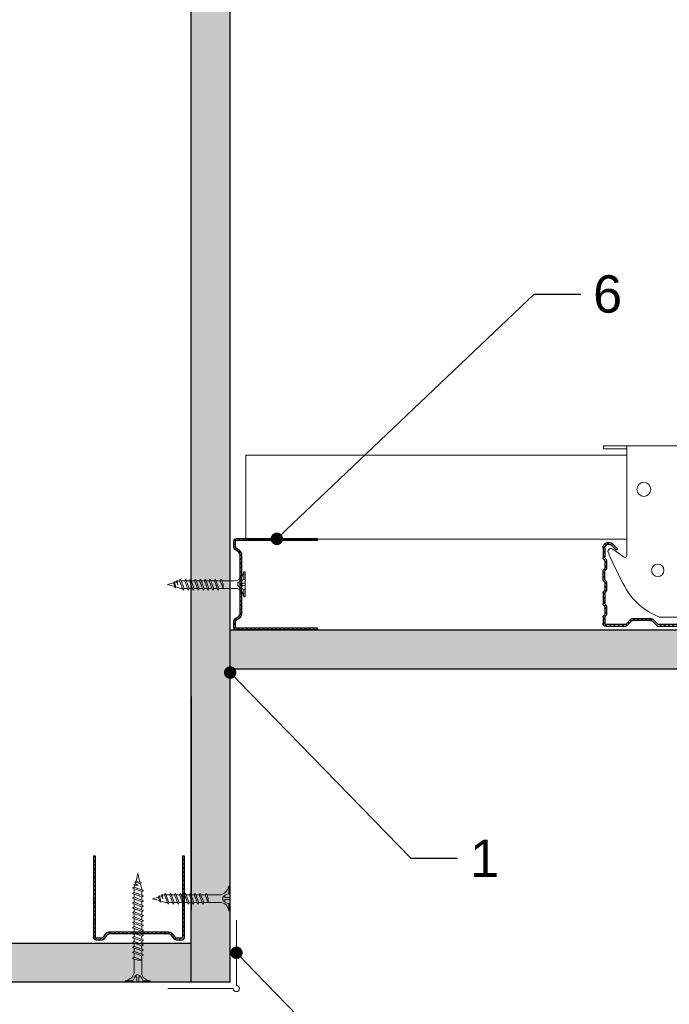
# Model space of a CAD drawing. Header units: millimetres. Extents: x 2264 to 5334, y 1259 to 2026.
# Tile 5 of 15: x 2783 to 2992, y 1519 to 1835. Entities that reach past the tile are written whole.
import ezdxf
from ezdxf import colors
from ezdxf.entities.mleader import LeaderData, LeaderLine
from ezdxf.math import Vec2, Vec3

# ---------------------------------------------------------------- set-up
doc = ezdxf.new("R2010")
doc.units = ezdxf.units.MM
for name, color, linetype, lineweight in [('_RIGIPS AKCESORIA', 7, 'Continuous', 18), ('_RIGIPS G-K', 7, 'Continuous', 25), ('_RIGIPS PROFIL', 7, 'Continuous', 18)]:
    doc.layers.add(name, color=color, linetype=linetype, lineweight=lineweight)
doc.styles.get("Standard").update_dxf_attribs({"font": 'arial.ttf'})

# ---------------------------------------------------------------- blocks, each defined once
blk = doc.blocks.new('CD 60 ULTRASTIL')
h = blk.add_hatch()
h.set_pattern_fill('ANSI31', color=256, scale=0.3, style=0)
h.paths.add_polyline_path([(542.88, 684.5, -0.302776), (543.49, 684.5), (544.54, 683.79, 0.148069), (544.85, 683.7), (555.42, 683.7, 0.198912), (555.81, 683.86), (557.38, 685.44, -0.198912), (557.77, 685.6), (563.59, 685.6, -0.198912), (563.98, 685.44), (565.55, 683.86, 0.198912), (565.94, 683.7), (572.18, 683.7, 0.414214), (573.18, 684.7), (573.18, 686.74, 0.198912), (573.02, 687.12), (572.74, 687.4, -0.198912), (572.58, 687.79), (572.58, 689.87, -0.198912), (572.74, 690.26), (573.02, 690.54, 0.198912), (573.18, 690.93), (573.18, 694.47, 0.198912), (573.02, 694.86), (572.74, 695.14, -0.198912), (572.58, 695.53), (572.58, 697.61, -0.198912), (572.74, 698), (573.02, 698.28, 0.198912), (573.18, 698.67), (573.18, 701.47, 0.198912), (573.02, 701.86), (572.74, 702.14, -0.198912), (572.58, 702.53), (572.58, 704.61, -0.198912), (572.74, 705), (573.02, 705.28, 0.198912), (573.18, 705.67), (573.18, 708.9, 0.666128), (570.12, 710.18), (568.55, 708.63), (568.93, 708.24), (570.5, 709.79, -0.666128), (572.63, 708.9), (572.63, 705.9, -0.198912), (572.47, 705.51), (572.19, 705.23, 0.198912), (572.03, 704.84), (572.03, 702.3, 0.198912), (572.19, 701.91), (572.47, 701.63, -0.198912), (572.63, 701.25), (572.63, 698.9, -0.198912), (572.47, 698.51), (572.19, 698.23, 0.198912), (572.03, 697.84), (572.03, 695.3, 0.198912), (572.19, 694.91), (572.47, 694.63, -0.198912), (572.63, 694.25), (572.63, 691.16, -0.198912), (572.47, 690.77), (572.19, 690.49, 0.198912), (572.03, 690.1), (572.03, 687.56, 0.198912), (572.19, 687.17), (572.47, 686.9, -0.198912), (572.63, 686.51), (572.63, 684.7, -0.414214), (572.18, 684.25), (566.17, 684.25, -0.198912), (565.78, 684.41), (564.2, 685.99, 0.198912), (563.82, 686.15), (557.55, 686.15, 0.198912), (557.16, 685.99), (555.58, 684.41, -0.198912), (555.19, 684.25), (545.01, 684.25, -0.148069), (544.71, 684.34), (543.49, 685.16, 0.302776), (542.88, 685.16), (541.65, 684.34, -0.148069), (541.35, 684.25), (531.17, 684.25, -0.198912), (530.78, 684.41), (529.2, 685.99, 0.198912), (528.82, 686.15), (522.55, 686.15, 0.198912), (522.16, 685.99), (520.58, 684.41, -0.198912), (520.19, 684.25), (514.18, 684.25, -0.414214), (513.73, 684.7), (513.73, 686.51, -0.198912), (513.89, 686.9), (514.17, 687.17, 0.198912), (514.33, 687.56), (514.33, 690.1, 0.198912), (514.17, 690.49), (513.89, 690.77, -0.198912), (513.73, 691.16), (513.73, 694.25, -0.198912), (513.89, 694.63), (514.17, 694.91, 0.198912), (514.33, 695.3), (514.33, 697.84, 0.198912), (514.17, 698.23), (513.89, 698.51, -0.198912), (513.73, 698.9), (513.73, 701.25, -0.198912), (513.89, 701.63), (514.17, 701.91, 0.198912), (514.33, 702.3), (514.33, 704.84, 0.198912), (514.17, 705.23), (513.89, 705.51, -0.198912), (513.73, 705.9), (513.73, 708.9, -0.666128), (515.86, 709.79), (517.43, 708.24), (517.81, 708.63), (516.25, 710.18, 0.666128), (513.18, 708.9), (513.18, 705.67, 0.198912), (513.34, 705.28), (513.62, 705, -0.198912), (513.78, 704.61), (513.78, 702.53, -0.198912), (513.62, 702.14), (513.34, 701.86, 0.198912), (513.18, 701.47), (513.18, 698.67, 0.198912), (513.34, 698.28), (513.62, 698, -0.198912), (513.78, 697.61), (513.78, 695.53, -0.198912), (513.62, 695.14), (513.34, 694.86, 0.198912), (513.18, 694.47), (513.18, 690.93, 0.198912), (513.34, 690.54), (513.62, 690.26, -0.198912), (513.78, 689.87), (513.78, 687.79, -0.198912), (513.62, 687.4), (513.34, 687.12, 0.198912), (513.18, 686.74), (513.18, 684.7, 0.414214), (514.18, 683.7), (520.42, 683.7, 0.198912), (520.81, 683.86), (522.38, 685.44, -0.198912), (522.77, 685.6), (528.59, 685.6, -0.198912), (528.98, 685.44), (530.55, 683.86, 0.198912), (530.94, 683.7), (541.51, 683.7, 0.148069), (541.82, 683.79)])
for p, q in [((513.18, 708.9), (513.18, 705.67)), ((513.73, 708.9), (513.73, 705.9)), ((515.86, 709.79), (517.43, 708.24)), ((516.25, 710.18), (517.81, 708.63)), ((517.43, 708.24), (517.81, 708.63)), ((570.12, 710.18), (568.55, 708.63)), ((568.93, 708.24), (568.55, 708.63)), ((570.5, 709.79), (568.93, 708.24)), ((572.63, 708.9), (572.63, 705.9)), ((573.18, 708.9), (573.18, 705.67)), ((513.89, 705.51), (514.17, 705.23)), ((572.47, 705.51), (572.19, 705.23)), ((513.34, 705.28), (513.62, 705)), ((513.78, 704.61), (513.78, 702.53)), ((514.33, 704.84), (514.33, 702.3)), ((572.03, 704.84), (572.03, 702.3)), ((572.58, 704.61), (572.58, 702.53)), ((573.02, 705.28), (572.74, 705)), ((513.18, 698.67), (513.18, 701.47)), ((513.34, 701.86), (513.62, 702.14)), ((513.73, 698.9), (513.73, 701.25)), ((513.89, 701.63), (514.17, 701.91)), ((572.47, 701.63), (572.19, 701.91)), ((572.63, 698.9), (572.63, 701.25)), ((573.02, 701.86), (572.74, 702.14)), ((573.18, 698.67), (573.18, 701.47)), ((513.34, 698.28), (513.62, 698)), ((513.78, 697.61), (513.78, 695.53)), ((513.89, 698.51), (514.17, 698.23)), ((514.33, 697.84), (514.33, 695.3)), ((572.03, 697.84), (572.03, 695.3)), ((572.47, 698.51), (572.19, 698.23)), ((572.58, 697.61), (572.58, 695.53)), ((573.02, 698.28), (572.74, 698)), ((513.18, 694.47), (513.18, 690.93)), ((513.34, 694.86), (513.62, 695.14)), ((513.73, 694.25), (513.73, 691.16)), ((513.89, 694.63), (514.17, 694.91)), ((572.47, 694.63), (572.19, 694.91)), ((572.63, 694.25), (572.63, 691.16)), ((573.02, 694.86), (572.74, 695.14)), ((573.18, 694.47), (573.18, 690.93)), ((513.34, 690.54), (513.62, 690.26)), ((513.78, 689.87), (513.78, 687.79)), ((513.89, 690.77), (514.17, 690.49)), ((514.33, 690.1), (514.33, 687.56)), ((572.03, 690.1), (572.03, 687.56)), ((572.47, 690.77), (572.19, 690.49)), ((572.58, 689.87), (572.58, 687.79)), ((573.02, 690.54), (572.74, 690.26)), ((513.18, 686.74), (513.18, 684.7)), ((513.34, 687.12), (513.62, 687.4)), ((513.73, 686.51), (513.73, 684.7)), ((513.89, 686.9), (514.17, 687.17)), ((572.47, 686.9), (572.19, 687.17)), ((572.63, 686.51), (572.63, 684.7)), ((573.02, 687.12), (572.74, 687.4)), ((573.18, 686.74), (573.18, 684.7)), ((514.18, 684.25), (520.19, 684.25)), ((514.18, 683.7), (520.42, 683.7)), ((520.58, 684.41), (522.16, 685.99)), ((520.81, 683.86), (522.38, 685.44)), ((522.55, 686.15), (528.82, 686.15)), ((528.59, 685.6), (522.77, 685.6)), ((530.55, 683.86), (528.98, 685.44)), ((530.78, 684.41), (529.2, 685.99)), ((530.94, 683.7), (541.51, 683.7)), ((531.17, 684.25), (541.35, 684.25)), ((541.65, 684.34), (542.88, 685.16)), ((541.82, 683.79), (542.88, 684.5)), ((544.71, 684.34), (543.49, 685.16)), ((544.54, 683.79), (543.49, 684.5)), ((544.85, 683.7), (555.42, 683.7)), ((545.01, 684.25), (555.19, 684.25)), ((555.58, 684.41), (557.16, 685.99)), ((555.81, 683.86), (557.38, 685.44)), ((557.55, 686.15), (563.82, 686.15)), ((557.77, 685.6), (563.59, 685.6)), ((565.55, 683.86), (563.98, 685.44)), ((565.78, 684.41), (564.2, 685.99)), ((565.94, 683.7), (572.18, 683.7)), ((566.17, 684.25), (572.18, 684.25))]:
    blk.add_line(p, q)
for centre, radius, start, end in [((514.98, 708.9), 1.8, 45.3251, 180), ((514.98, 708.9), 1.25, 45.3251, 180), ((571.38, 708.9), 1.8, 360, 134.6749), ((571.38, 708.9), 1.25, 360, 134.6749), ((513.73, 705.67), 0.55, 180, 225), ((514.28, 705.9), 0.55, 180, 225), ((572.08, 705.9), 0.55, 315, 0), ((572.63, 705.67), 0.55, 315, 0), ((513.23, 704.61), 0.55, 0, 45), ((513.23, 702.53), 0.55, 315, 0), ((513.78, 704.84), 0.55, 0, 45), ((513.78, 702.3), 0.55, 315, 0), ((572.58, 704.84), 0.55, 135, 180), ((572.58, 702.3), 0.55, 180, 225), ((573.13, 704.61), 0.55, 135, 180), ((573.13, 702.53), 0.55, 180, 225), ((513.73, 701.47), 0.55, 135, 180), ((514.28, 701.25), 0.55, 135, 180), ((572.08, 701.25), 0.55, 0, 45), ((572.63, 701.47), 0.55, 0, 45), ((513.73, 698.67), 0.55, 180, 225), ((513.23, 697.61), 0.55, 360, 45), ((514.28, 698.9), 0.55, 180, 225), ((513.78, 697.84), 0.55, 0, 45), ((572.58, 697.84), 0.55, 135, 180), ((572.08, 698.9), 0.55, 315, 0), ((573.13, 697.61), 0.55, 135, 180), ((572.63, 698.67), 0.55, 315, 0), ((513.73, 694.47), 0.55, 135, 180), ((513.23, 695.53), 0.55, 315, 0), ((514.28, 694.25), 0.55, 135, 180), ((513.78, 695.3), 0.55, 315, 0), ((572.58, 695.3), 0.55, 180, 225), ((572.08, 694.25), 0.55, 0, 45), ((573.13, 695.53), 0.55, 180, 225), ((572.63, 694.47), 0.55, 0, 45), ((513.73, 690.93), 0.55, 180, 225), ((513.23, 689.87), 0.55, 0, 45), ((514.28, 691.16), 0.55, 180, 225), ((513.78, 690.1), 0.55, 360, 45), ((572.58, 690.1), 0.55, 135, 180), ((572.08, 691.16), 0.55, 315, 0), ((573.13, 689.87), 0.55, 135, 180), ((572.63, 690.93), 0.55, 315, 0), ((513.73, 686.74), 0.55, 135, 180), ((513.23, 687.79), 0.55, 315, 0), ((514.28, 686.51), 0.55, 135, 180), ((513.78, 687.56), 0.55, 315, 360), ((572.58, 687.56), 0.55, 180, 225), ((572.08, 686.51), 0.55, 360, 45), ((573.13, 687.79), 0.55, 180, 225), ((572.63, 686.74), 0.55, 360, 45), ((514.18, 684.7), 1, 180, 270), ((514.18, 684.7), 0.45, 180, 270), ((520.19, 684.8), 0.55, 270, 315), ((520.42, 684.25), 0.55, 270, 315), ((522.55, 685.6), 0.55, 90, 135), ((522.77, 685.05), 0.55, 90, 135), ((528.59, 685.05), 0.55, 45, 90), ((528.82, 685.6), 0.55, 45, 90), ((530.94, 684.25), 0.55, 225, 270), ((531.17, 684.8), 0.55, 225, 270), ((541.35, 684.8), 0.55, 270, 303.6901), ((541.51, 684.25), 0.55, 270, 303.6901), ((543.18, 684.7), 0.55, 56.3099, 123.6901), ((543.18, 684.04), 0.55, 56.3099, 123.6901), ((544.85, 684.25), 0.55, 236.3099, 270), ((545.01, 684.8), 0.55, 236.3099, 270), ((555.19, 684.8), 0.55, 270, 315), ((555.42, 684.25), 0.55, 270, 315), ((557.55, 685.6), 0.55, 90, 135), ((557.77, 685.05), 0.55, 90, 135), ((563.59, 685.05), 0.55, 45, 90), ((563.82, 685.6), 0.55, 45, 90), ((565.94, 684.25), 0.55, 225, 270), ((566.17, 684.8), 0.55, 225, 270), ((572.18, 684.7), 1, 270, 0), ((572.18, 684.7), 1, 270, 360), ((572.18, 684.7), 0.45, 270, 360)]:
    blk.add_arc(centre, radius, start, end)
blk = doc.blocks.new('Lacznik krzyzowy (widok2)')
at = {"layer": '_RIGIPS AKCESORIA'}
for p, q in [((94.8, 91.5, 218.36), (94.8, 90.5, 218.36)), ((94.8, 91.5, 218.36), (154.8, 91.5, 218.36)), ((94.8, 90.5, 218.36), (102.3, 90.5, 218.36)), ((102.3, 56.12, 218.36), (102.3, 91.5, 218.36)), ((119.8, 91.5, 218.36), (119.8, 87.5, 218.36)), ((121.8, 87.5, 218.36), (121.8, 90.5, 218.36)), ((121.8, 90.5, 218.36), (128.85, 90.5, 218.36)), ((128.85, 90.5, 218.36), (128.85, 87.5, 218.36)), ((130.85, 91.5, 218.36), (130.85, 87.5, 218.36)), ((147.3, 91.5, 218.36), (147.3, 56.12, 218.36)), ((154.8, 90.5, 218.36), (147.3, 90.5, 218.36)), ((154.8, 91.5, 218.36), (154.8, 90.5, 218.36)), ((119.8, 87.5, 218.36), (121.8, 87.5, 218.36)), ((128.85, 87.5, 218.36), (130.85, 87.5, 218.36)), ((97.87, 58.32, 218.36), (101.51, 55.71, 218.36)), ((148.09, 55.71, 218.36), (151.73, 58.32, 218.36)), ((136.8, 36.5, 218.36), (112.81, 36.5, 218.36))]:
    blk.add_line(p, q, dxfattribs=at)
for centre, radius in [((107.8, 77.5, 218.36), 2), ((141.8, 77.5, 218.36), 2.24), ((112.3, 51.5, 218.36), 2), ((137.3, 51.5, 218.36), 2)]:
    blk.add_circle(centre, radius, dxfattribs=at)
for centre, radius, start, end in [((97.29, 57.5, 218.36), 1, 122.1388, 189.8152), ((129.61, 66.77, 218.36), 34.62, 195.8211, 240.9602), ((97.29, 57.5, 218.36), 1, 54.4623, 122.1388), ((12.5, 118.8, 218.36), 153.64, 331.826, 336.4146), ((152.32, 57.5, 218.36), 1, 350.1848, 125.5377), ((101.8, 56.12, 218.36), 0.5, 234.4623, 0), ((147.8, 56.12, 218.36), 0.5, 180, 305.5377), ((129.12, 56.49, 218.36), 21.41, 291.013, 331.4749)]:
    blk.add_arc(centre, radius, start, end, dxfattribs=at)
blk = doc.blocks.new('naroznik')
at = {"layer": '_RIGIPS AKCESORIA'}
for p, q in [((429.5, 69.65), (429.5, 90.65)), ((430.5, 91.65), (451.5, 91.65))]:
    blk.add_line(p, q, dxfattribs=at)
blk.add_arc((429.5, 91.65), 1, 0, 270, dxfattribs=at)
blk = doc.blocks.new('TN 35')
at = {"layer": '_RIGIPS AKCESORIA'}
for p, q in [((0, -0.84), (0, 7.16)), ((0, 7.16), (0.46, 7.16)), ((0.46, 7.16), (0.46, 4.78)), ((0.46, 4.78), (0, 4.78)), ((0, 3.5), (1.77, 3.5)), ((1.77, 3.5), (1.77, 4.2)), ((3.02, 4.46), (8.47, 4.46)), ((7.12, 4.46), (7.12, 3.18)), ((8.03, 2.01), (7.12, 4.46)), ((7.12, 3.18), (7.65, 1.53)), ((8.47, 4.46), (8.79, 5)), ((9.61, 1.51), (8.47, 4.46)), ((8.79, 5), (9.93, 2.01)), ((9, 4.46), (10.1, 4.46)), ((10.1, 4.46), (10.41, 5)), ((11.23, 1.51), (10.1, 4.46)), ((10.41, 5), (11.56, 2.01)), ((10.62, 4.46), (11.67, 4.46)), ((11.67, 4.46), (11.99, 5)), ((12.81, 1.51), (11.67, 4.46)), ((11.99, 5), (13.14, 2.01)), ((12.2, 4.46), (13.21, 4.46)), ((13.21, 4.46), (13.52, 5)), ((14.34, 1.51), (13.21, 4.46)), ((13.52, 5), (14.67, 2.01)), ((13.73, 4.46), (14.8, 4.46)), ((14.8, 4.46), (15.12, 5)), ((15.94, 1.51), (14.8, 4.46)), ((15.12, 5), (16.26, 2.01)), ((15.33, 4.46), (16.42, 4.46)), ((16.42, 4.46), (16.73, 5)), ((17.55, 1.51), (16.42, 4.46)), ((16.73, 5), (17.88, 2.01)), ((16.94, 4.46), (17.99, 4.46)), ((17.99, 4.46), (18.31, 5)), ((19.13, 1.51), (17.99, 4.46)), ((18.31, 5), (19.45, 2.01)), ((18.52, 4.46), (19.57, 4.46)), ((19.57, 4.46), (19.88, 5)), ((20.7, 1.51), (19.57, 4.46)), ((19.88, 5), (21.03, 2.01)), ((20.09, 4.46), (21.14, 4.46)), ((21.14, 4.46), (21.46, 5)), ((22.28, 1.51), (21.14, 4.46)), ((21.46, 5), (22.6, 2.01)), ((21.67, 4.46), (22.72, 4.46)), ((22.72, 4.46), (23.03, 5)), ((23.85, 1.51), (22.72, 4.46)), ((23.03, 5), (24.18, 2.01)), ((23.24, 4.46), (24.29, 4.46)), ((24.29, 4.46), (24.61, 5)), ((25.43, 1.51), (24.29, 4.46)), ((24.61, 5), (25.75, 2.01)), ((24.81, 4.46), (25.87, 4.46)), ((25.87, 4.46), (26.18, 5)), ((27, 1.51), (25.87, 4.46)), ((26.18, 5), (27.33, 2.01)), ((26.39, 4.46), (27.44, 4.46)), ((27.44, 4.46), (27.76, 5)), ((28.58, 1.51), (27.44, 4.46)), ((27.76, 5), (28.9, 2.01)), ((27.96, 4.46), (29.13, 4.46)), ((29.13, 4.46), (29.45, 5)), ((30.27, 1.51), (29.13, 4.46)), ((29.45, 5), (30.59, 2.01)), ((29.65, 4.46), (30.15, 4.46)), ((30.15, 4.46), (31.73, 3.98)), ((31.3, 1.83), (31.12, 3.28)), ((31.12, 3.28), (31.59, 2.4)), ((31.73, 3.98), (32.01, 4.37)), ((32.15, 2.36), (31.73, 3.98)), ((32.01, 4.37), (32.48, 2.71)), ((32.16, 3.85), (35, 3.24)), ((35, 3.24), (32.48, 2.71)), ((0, 2.83), (1.77, 2.83)), ((0.46, 1.64), (0, 1.64)), ((0.46, -0.84), (0.46, 1.64)), ((1.77, 2.83), (1.77, 2.18)), ((7.49, 2.01), (3.55, 2.01)), ((7.65, 1.53), (8.03, 2.01)), ((9.41, 2.01), (8.03, 2.01)), ((9.93, 2.01), (9.61, 1.51)), ((11.04, 2.01), (9.93, 2.01)), ((11.56, 2.01), (11.23, 1.51)), ((12.61, 2.01), (11.56, 2.01)), ((13.14, 2.01), (12.81, 1.51)), ((14.15, 2.01), (13.14, 2.01)), ((14.67, 2.01), (14.34, 1.51)), ((15.74, 2.01), (14.67, 2.01)), ((16.26, 2.01), (15.94, 1.51)), ((17.36, 2.01), (16.26, 2.01)), ((17.88, 2.01), (17.55, 1.51)), ((18.93, 2.01), (17.84, 2.01)), ((19.45, 2.01), (19.13, 1.51)), ((20.51, 2.01), (19.41, 2.01)), ((21.03, 2.01), (20.7, 1.51)), ((22.08, 2.01), (20.99, 2.01)), ((22.6, 2.01), (22.28, 1.51)), ((23.66, 2.01), (22.56, 2.01)), ((24.18, 2.01), (23.85, 1.51)), ((25.23, 2.01), (24.14, 2.01)), ((25.75, 2.01), (25.43, 1.51)), ((26.81, 2.01), (25.71, 2.01)), ((27.33, 2.01), (27, 1.51)), ((28.38, 2.01), (27.33, 2.01)), ((28.9, 2.01), (28.58, 1.51)), ((28.9, 2.01), (30.07, 2.01)), ((30.59, 2.01), (30.27, 1.51)), ((30.59, 2.01), (31.26, 2.12)), ((31.59, 2.4), (31.3, 1.83)), ((32.15, 2.36), (31.59, 2.4)), ((32.48, 2.71), (32.15, 2.36)), ((0, -0.84), (0.46, -0.84))]:
    blk.add_line(p, q, dxfattribs=at)
for centre, major_axis, ratio, start_param, end_param in [((3.09, 7.67), (0.17, 3.2), 0.826134, 1.773653, 3.180586), ((-0.04, 0.9), (0, 3.93), 0.848176, -0.720942, -0.151112), ((1.66, 3.18), (0, 0.895), 0.848176, -1.552777, -0.720942), ((1.66, 3.18), (0, 0.895), 0.848176, 3.862535, 4.730408), ((3.37, -1.57), (0.28, 3.57), 0.832181, 0.035984, 1.430787), ((-2.73, 15.91), (0, 14.76), 0.848176, 3.399396, 3.475072), ((0.59, 4.62), (0, 2.81), 0.848176, 3.475072, 3.862535)]:
    blk.add_ellipse(centre, major_axis=major_axis, ratio=ratio, start_param=start_param, end_param=end_param, dxfattribs=at)
blk = doc.blocks.new('UD 30 ULTRASTIL')
h = blk.add_hatch()
h.set_pattern_fill('ANSI31', color=256, scale=0.3, style=0)
h.paths.add_polyline_path([(684.71, 712.9), (658.51, 712.9, 0.414214), (657.71, 712.1), (657.71, 710.25, 0.236068), (658.03, 709.61), (659.39, 708.59, -0.236068), (659.71, 707.95), (659.71, 688.65, -0.236068), (659.39, 688.01), (658.03, 686.99, 0.236068), (657.71, 686.35), (657.71, 684.5, 0.414214), (658.51, 683.7), (684.71, 683.7), (684.71, 684.25), (658.51, 684.25, -0.414214), (658.26, 684.5), (658.26, 686.35, -0.236068), (658.36, 686.55), (659.72, 687.57, 0.236068), (660.26, 688.65), (660.26, 707.95, 0.236068), (659.72, 709.03), (658.36, 710.05, -0.236068), (658.26, 710.25), (658.26, 712.1, -0.414214), (658.51, 712.35), (684.71, 712.35)])
for p, q in [((657.71, 712.1), (657.71, 710.25)), ((658.26, 712.1), (658.26, 710.25)), ((684.71, 712.9), (658.51, 712.9)), ((684.71, 712.35), (658.51, 712.35)), ((684.71, 712.35), (684.71, 712.9)), ((659.39, 708.59), (658.03, 709.61)), ((659.72, 709.03), (658.36, 710.05)), ((659.71, 707.95), (659.71, 688.65)), ((660.26, 707.95), (660.26, 688.65)), ((659.39, 688.01), (658.03, 686.99)), ((659.72, 687.57), (658.36, 686.55)), ((657.71, 686.35), (657.71, 684.5)), ((658.26, 686.35), (658.26, 684.5)), ((684.71, 684.25), (658.51, 684.25)), ((684.71, 683.7), (658.51, 683.7)), ((684.71, 683.7), (684.71, 684.25))]:
    blk.add_line(p, q)
for centre, radius, start, end in [((658.51, 712.1), 0.8, 90, 180), ((658.51, 712.1), 0.25, 90, 180), ((658.51, 710.25), 0.8, 180, 233.1301), ((658.51, 710.25), 0.25, 180, 233.1301), ((658.91, 707.95), 0.8, 0, 53.1301), ((658.91, 707.95), 1.35, 0, 53.1301), ((658.51, 686.35), 0.8, 126.8699, 180), ((658.51, 686.35), 0.25, 126.8699, 180), ((658.91, 688.65), 0.8, 306.8699, 0), ((658.91, 688.65), 1.35, 306.8699, 0), ((658.51, 684.5), 0.8, 180, 270), ((658.51, 684.5), 0.25, 180, 270)]:
    blk.add_arc(centre, radius, start, end)
blk = doc.blocks.new('TN 25')
at = {"layer": '_RIGIPS AKCESORIA'}
for p, q in [((0, -0.84), (0, 7.16)), ((0, 7.16), (0.46, 7.16)), ((0.46, 7.16), (0.46, 4.78)), ((0.46, 4.78), (0, 4.78)), ((0, 3.5), (1.77, 3.5)), ((1.77, 3.5), (1.77, 4.2)), ((3.02, 4.46), (8.47, 4.46)), ((7.12, 4.46), (7.12, 3.18)), ((8.03, 2.01), (7.12, 4.46)), ((7.12, 3.18), (7.65, 1.53)), ((8.47, 4.46), (8.79, 5)), ((9.61, 1.51), (8.47, 4.46)), ((8.79, 5), (9.93, 2.01)), ((9, 4.46), (10.1, 4.46)), ((10.1, 4.46), (10.41, 5)), ((11.23, 1.51), (10.1, 4.46)), ((10.41, 5), (11.56, 2.01)), ((10.62, 4.46), (11.67, 4.46)), ((11.67, 4.46), (11.99, 5)), ((12.81, 1.51), (11.67, 4.46)), ((11.99, 5), (13.14, 2.01)), ((12.2, 4.46), (13.21, 4.46)), ((13.21, 4.46), (13.52, 5)), ((14.34, 1.51), (13.21, 4.46)), ((13.52, 5), (14.67, 2.01)), ((13.73, 4.46), (14.8, 4.46)), ((14.8, 4.46), (15.12, 5)), ((15.94, 1.51), (14.8, 4.46)), ((15.12, 5), (16.26, 2.01)), ((15.33, 4.46), (16.42, 4.46)), ((16.42, 4.46), (16.73, 5)), ((17.55, 1.51), (16.42, 4.46)), ((16.73, 5), (17.88, 2.01)), ((16.94, 4.46), (17.99, 4.46)), ((17.99, 4.46), (18.31, 5)), ((19.13, 1.51), (17.99, 4.46)), ((18.31, 5), (19.45, 2.01)), ((18.52, 4.46), (19.68, 4.46)), ((19.68, 4.46), (20, 5)), ((20.82, 1.51), (19.68, 4.46)), ((20, 5), (21.14, 2.01)), ((20.21, 4.46), (20.7, 4.46)), ((20.7, 4.46), (22.28, 3.98)), ((21.85, 1.83), (21.67, 3.28)), ((21.67, 3.28), (22.14, 2.4)), ((22.28, 3.98), (22.56, 4.37)), ((22.7, 2.36), (22.28, 3.98)), ((22.56, 4.37), (23.03, 2.71)), ((22.71, 3.85), (25, 3.24)), ((25, 3.24), (23.03, 2.71)), ((0, 2.83), (1.77, 2.83)), ((0.46, 1.64), (0, 1.64)), ((0.46, -0.84), (0.46, 1.64)), ((1.77, 2.83), (1.77, 2.18)), ((7.49, 2.01), (3.55, 2.01)), ((7.65, 1.53), (8.03, 2.01)), ((9.41, 2.01), (8.03, 2.01)), ((9.93, 2.01), (9.61, 1.51)), ((11.04, 2.01), (9.93, 2.01)), ((11.56, 2.01), (11.23, 1.51)), ((12.61, 2.01), (11.56, 2.01)), ((13.14, 2.01), (12.81, 1.51)), ((14.15, 2.01), (13.14, 2.01)), ((14.67, 2.01), (14.34, 1.51)), ((15.74, 2.01), (14.67, 2.01)), ((16.26, 2.01), (15.94, 1.51)), ((17.36, 2.01), (16.26, 2.01)), ((17.88, 2.01), (17.55, 1.51)), ((18.93, 2.01), (17.88, 2.01)), ((19.45, 2.01), (19.13, 1.51)), ((19.45, 2.01), (20.62, 2.01)), ((21.14, 2.01), (20.82, 1.51)), ((21.14, 2.01), (21.81, 2.12)), ((22.14, 2.4), (21.85, 1.83)), ((22.7, 2.36), (22.14, 2.4)), ((23.03, 2.71), (22.7, 2.36)), ((0, -0.84), (0.46, -0.84))]:
    blk.add_line(p, q, dxfattribs=at)
for centre, major_axis, ratio, start_param, end_param in [((3.09, 7.67), (0.17, 3.2), 0.826134, 1.773653, 3.180586), ((-0.04, 0.9), (0, 3.93), 0.848176, -0.720942, -0.151112), ((1.66, 3.18), (0, 0.895), 0.848176, -1.552777, -0.720942), ((1.66, 3.18), (0, 0.895), 0.848176, 3.862535, 4.730408), ((3.37, -1.57), (0.28, 3.57), 0.832181, 0.035984, 1.430787), ((-2.73, 15.91), (0, 14.76), 0.848176, 3.399396, 3.475072), ((0.59, 4.62), (0, 2.81), 0.848176, 3.475072, 3.862535)]:
    blk.add_ellipse(centre, major_axis=major_axis, ratio=ratio, start_param=start_param, end_param=end_param, dxfattribs=at)
blk = doc.blocks.new('_Dot')
at = {"color": 0, "linetype": 'ByBlock', "lineweight": -2}
blk.add_line((-0.5, 0), (-1, 0), dxfattribs=at)
at = {"color": 0, "linetype": 'ByBlock', "const_width": 0.5}
blk.add_lwpolyline([(-0.25, 0, 1), (0.25, 0, 1)], format="xyb", close=True, dxfattribs=at)

msp = doc.modelspace()

# ---------------------------------------------------------------- hatches: boundary and pattern name
at = {"layer": '_RIGIPS G-K'}
h = msp.add_hatch(dxfattribs=at)
h.set_pattern_fill('DOTS', color=256, scale=2, angle=-135, style=0)
h.set_pattern_definition([(225, (1312.156, 4343.1892), (1.122532, -3.367596), [0, -3.175])])
h.paths.add_polyline_path([(2850.65, 1925.994), (2838.15, 1925.994), (2838.15, 1525.994), (2850.65, 1525.994)])
h = msp.add_hatch(dxfattribs=at)
h.set_pattern_fill('DOTS', color=256, scale=2, angle=-45, style=0)
h.set_pattern_definition([(315, (-162.3743, 100.7607), (3.367596, 1.122532), [0, -3.175])])
h.paths.add_polyline_path([(2850.65, 1639.254), (2850.65, 1626.754), (3254.072, 1626.754), (3254.072, 1639.254)])
h = msp.add_hatch(dxfattribs=at)
h.set_pattern_fill('DOTS', color=256, scale=2, angle=-45, style=0)
h.set_pattern_definition([(315, (20.9542, 0), (3.367596, 1.122532), [0, -3.175])])
h.paths.add_polyline_path([(2263.899, 1538.494), (2263.899, 1525.994), (2838.15, 1525.994), (2838.15, 1538.494)])

# ---------------------------------------------------------------- linework, layer by layer
for p, q in [((2838.15, 1525.994), (2838.15, 1925.994)), ((2850.65, 1525.994), (2850.65, 1925.994)), ((2850.65, 1639.254), (3254.072, 1639.254)), ((2850.65, 1626.754), (3254.072, 1626.754)), ((2838.15, 1617.768), (2838.15, 1549.203)), ((2838.15, 1538.494), (2263.899, 1538.494)), ((2850.65, 1525.994), (2263.899, 1525.994))]:
    msp.add_line(p, q, dxfattribs=at)
at = {"layer": '_RIGIPS PROFIL'}
for p, q in [((2855.65, 1695.35), (2978.15, 1695.35)), ((2855.65, 1695.35), (2855.65, 1668.35)), ((2855.65, 1668.35), (2978.15, 1668.35))]:
    msp.add_line(p, q, dxfattribs=at)

# ---------------------------------------------------------------- block references
msp.add_blockref('UD 30 ULTRASTIL', (2194.035, 955.553))
at = {"xscale": -1}
msp.add_blockref('CD 60 ULTRASTIL', (3543.73, 956.653), dxfattribs=at)
at = {"xscale": -1, "rotation": 270}
msp.add_blockref('UD 30 ULTRASTIL', (2122.998, 881.879), dxfattribs=at)
at = {"layer": '_RIGIPS AKCESORIA', "rotation": 180}
for p in [(2855.48, 1657.019), (2850.65, 1556.091)]:
    msp.add_blockref('TN 25', p, dxfattribs=at)
at = {"layer": '_RIGIPS AKCESORIA', "xscale": -1, "rotation": 270}
for name, p in [('TN 35', (2817.752, 1525.994)), ('naroznik', (2760.995, 1094.493))]:
    msp.add_blockref(name, p, dxfattribs=at)
at = {"layer": '_RIGIPS PROFIL', "xscale": -1}
msp.add_blockref('Lacznik krzyzowy (widok2)', (3125.451, 1606.851, -218.356), dxfattribs=at)

# ---------------------------------------------------------------- leaders
at = {"layer": '_RIGIPS PROFIL'}
ml = msp.add_multileader_mtext('Standard', dxfattribs=at)
ml.set_content('6', color=256)
ml.set_leader_properties()
ml.set_arrow_properties(name='DOT')
ml.build(insert=Vec2(0, 0))
ml.multileader.update_dxf_attribs({"dogleg_length": 15})
ctx = ml.context
ctx.base_point, ctx.char_height, ctx.landing_gap_size, ctx.plane_origin = Vec3(2963.369, 1747.026), 12, 4, Vec3(2896.694, 1695.351)
notes = []
notes.append((ctx, [(0, (1, 1, 0), (2948.369, 1747.026), (1, 0), 15, [(0, [(2865.65, 1668.454)], 0, [])])]))
ctx.mtext.insert, ctx.mtext.flow_direction = Vec3(2967.369, 1753.128), 5
ml = msp.add_multileader_mtext('Standard', dxfattribs=at)
ml.set_content('1', color=256)
ml.set_leader_properties()
ml.set_arrow_properties(name='DOT')
ml.build(insert=Vec2(0, 0))
ml.multileader.update_dxf_attribs({"dogleg_length": 15})
ctx = ml.context
ctx.base_point, ctx.char_height, ctx.landing_gap_size, ctx.plane_origin = Vec3(2923.787, 1565.845), 12, 4, Vec3(2857.112, 1617.52)
notes.append((ctx, [(0, (1, 1, 0), (2908.787, 1565.845), (1, 0), 15, [(0, [(2850.65, 1625.513)], 0, [])])]))
ctx.mtext.insert, ctx.mtext.flow_direction = Vec3(2927.787, 1571.845), 5
ml = msp.add_multileader_mtext('Standard', dxfattribs=at)
ml.set_content('7', color=256)
ml.set_leader_properties()
ml.set_arrow_properties(name='DOT')
ml.build(insert=Vec2(0, 0))
ml.multileader.update_dxf_attribs({"dogleg_length": 15})
ctx = ml.context
ctx.base_point, ctx.char_height, ctx.landing_gap_size, ctx.plane_origin = Vec3(2917.374, 1484.264), 12, 4, Vec3(2850.7, 1535.939)
notes.append((ctx, [(0, (1, 1, 0), (2902.374, 1484.264), (1, 0), 15, [(0, [(2852.65, 1535.494)], 0, [])])]))
ctx.mtext.insert, ctx.mtext.flow_direction = Vec3(2921.374, 1490.264), 5
for ctx, leaders in notes:
    for number, flags, end, landing, length, lines in leaders:
        leader = LeaderData()
        leader.index, (leader.has_last_leader_line, leader.has_dogleg_vector, leader.attachment_direction) = number, flags
        leader.last_leader_point, leader.dogleg_vector, leader.dogleg_length = Vec3(end), Vec3(landing), length
        for number, points, colour, breaks in lines:
            line = LeaderLine()
            line.index, line.vertices, line.color, line.breaks = number, Vec3.list(points), colors.encode_raw_color(colour), breaks
            leader.lines.append(line)
        ctx.leaders.append(leader)

doc.saveas('drawing.dxf')
